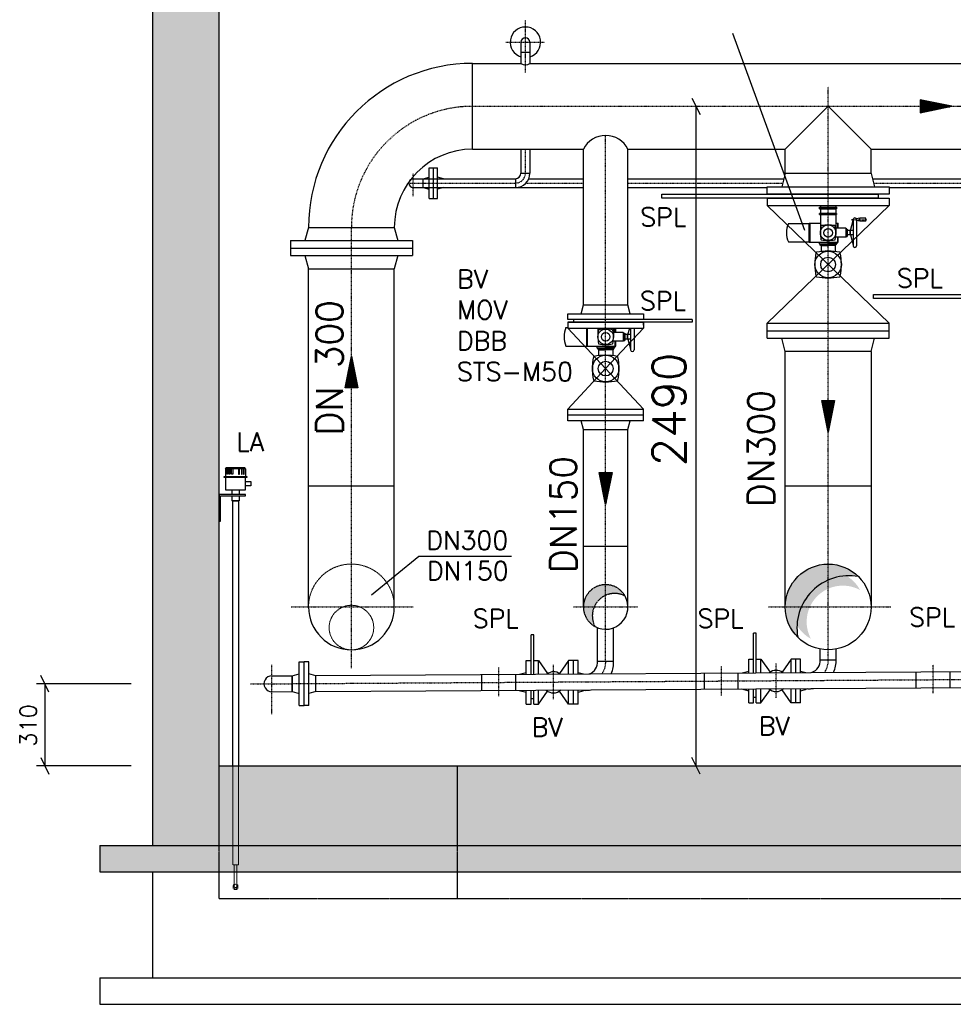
# Model space of a CAD drawing. Header units: millimetres. Extents: x -197187 to 241957296, y -45270 to 70505.
# Tile 16 of 116: x -52230 to -48704, y -28310 to -24593. Entities that reach past the tile are written whole.
import ezdxf
from ezdxf.enums import TextEntityAlignment as Align

# ---------------------------------------------------------------- set-up
doc = ezdxf.new("R2010")
doc.units = ezdxf.units.MM
doc.header["$LTSCALE"] = 0.5
for name, pattern in [('DASHDOT', [1, 0.5, -0.25, 0, -0.25]), ('HIDDEN', [0.375, 0.25, -0.125]), ('STRICHPUNKT', [25.4, 12.7, -6.35, 0, -6.35])]:
    doc.linetypes.add(name, pattern=pattern)
for name, color, linetype in [('21', 7, 'Continuous'), ('41', 7, 'Continuous'), ('42', 7, 'Continuous'), ('BEMAßUNG', 7, 'Continuous'), ('P-MU025ENTLÜ', 7, 'Continuous'), ('P-MU050ENTL', 7, 'Continuous'), ('P-MU150AUSL', 7, 'Continuous'), ('P-MU150EINL', 7, 'Continuous'), ('P-MU200EINL', 7, 'Continuous'), ('P-MU250AUSL1', 7, 'Continuous'), ('P-MU300AUSL', 7, 'Continuous')]:
    doc.layers.add(name, color=color, linetype=linetype)
doc.styles.add('ROMANS', font='ROMANS', dxfattribs={"height": 0.2})

# ---------------------------------------------------------------- blocks, each defined once
blk = doc.blocks.new('FPFEIL')
at = {"layer": '41', "color": 7, "linetype": 'Continuous'}
for p, q in [((-99.99980000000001, 18.5851), (-92.9259, 18.5851)), ((-99.99980000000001, 15.7051), (-78.52590000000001, 15.7051)), ((-99.99980000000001, 12.8251), (-64.1259, 12.8251)), ((-99.99980000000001, 12.8251), (-64.1259, 12.8251)), ((-99.99980000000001, 9.9452), (-49.7259, 9.9452)), ((-99.99980000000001, 7.0652), (-35.3259, 7.0652)), ((-99.99980000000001, 4.1852), (-20.926, 4.1852)), ((-99.99980000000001, 4.1852), (-20.926, 4.1852)), ((-99.99980000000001, 1.3052), (-6.526000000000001, 1.3052)), ((-99.99980000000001, -1.5748), (-7.874000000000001, -1.5748)), ((-99.99980000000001, -4.454800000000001), (-22.274, -4.454800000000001)), ((-99.99980000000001, -4.454800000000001), (-22.274, -4.454800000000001)), ((-99.99980000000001, -7.3348), (-36.6739, -7.3348)), ((-99.99980000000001, -10.2148), (-51.0739, -10.2148)), ((-99.99980000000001, -13.0948), (-65.4739, -13.0948)), ((-99.99980000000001, -13.0948), (-65.4739, -13.0948)), ((-99.99980000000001, -15.9748), (-79.8739, -15.9748)), ((-99.99980000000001, -18.8548), (-94.2739, -18.8548))]:
    blk.add_line(p, q, dxfattribs=at)
blk.add_lwpolyline([(0, 0), (-99.99980000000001, -20), (-99.99980000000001, 20), (0, 0)], close=True, dxfattribs=at)

msp = doc.modelspace()

# ---------------------------------------------------------------- hatches: boundary and pattern name
at = {"lineweight": 5}
h = msp.add_hatch(dxfattribs=at)
h.set_pattern_fill('ANSI33', color=256, scale=25)
h.set_pattern_definition([(45, (0, -877.6500483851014), (-112.2532015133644, 112.2532015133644), []), (45, (112.25325, -877.6500483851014), (-112.2532015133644, 112.2532015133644), [79.375, -39.6875])])
h.paths.add_polyline_path([(-51726.93366847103, -22980.89771979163), (-51706.93366847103, -22960.89771979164), (-51496.93366847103, -22960.89771979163), (-51476.93366847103, -22980.89771979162), (-51476.93366847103, -27409.87194976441), (-39076.93366847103, -27409.87194976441), (-39076.93366847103, -22980.89771979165), (-39056.93366847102, -22960.89771979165), (-38846.93366847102, -22960.89771979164), (-38826.93366847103, -22980.89771979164), (-38826.93366847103, -27709.87194976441), (-51726.93366847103, -27709.87194976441)])
h = msp.add_hatch(color=256)
h.dxf.hatch_style = 1
h.paths.add_polyline_path([(-49237.18322469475, -26749.62239354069), (-49291.44961168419, -26695.35600655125, 0.4142135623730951), (-49291.44961168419, -26924.38789297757, -0.247011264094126)])
h.paths.add_polyline_path([(-49062.41772525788, -26695.35600655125, 0.4142135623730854), (-49291.44961168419, -26695.35600655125), (-49237.18322469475, -26749.62239354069, -0.2470112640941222)])
h = msp.add_hatch(dxfattribs=at)
h.set_pattern_fill('ANSI36', color=256, scale=10)
h.set_pattern_definition([(45, (0, -101318.064885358), (16.83798022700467, 61.73926083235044), [79.375, -15.875, 0, -15.875])])
h.paths.add_polyline_path([(-51476.93366847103, -27709.87194976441), (-51926.93366847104, -27709.87194976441), (-51926.93366847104, -27809.87194976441), (-51476.93366847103, -27809.87194976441)])
h.paths.add_polyline_path([(-50576.93366847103, -27709.87194976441), (-51476.93366847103, -27709.87194976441), (-51476.93366847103, -27809.87194976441), (-50576.93366847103, -27809.87194976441)])
h.paths.add_polyline_path([(-38626.93366847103, -27709.87194976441), (-50576.93366847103, -27709.87194976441), (-50576.93366847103, -27809.87194976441), (-38626.93366847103, -27809.87194976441)])
at = {"layer": 'P-MU150AUSL', "linetype": 'Continuous'}
h = msp.add_hatch(color=256, dxfattribs=at)
edge = h.paths.add_edge_path()
edge.add_arc((-50016.93366804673, -26809.87194955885), 84.14999952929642, 29.12381668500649, 241.8286833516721)
edge.add_arc((-49983.15076847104, -26843.09784976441), 84.14999999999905, 61.82868333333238, 209.1238166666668, ccw=False)
edge = h.paths.add_edge_path()
edge.add_arc((-49176.93366686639, -26809.87195022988), 136.5000003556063, 27.967090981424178, 241.53511598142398, ccw=False)
edge.add_arc((-49121.43316847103, -26865.8567497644), 136.4999999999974, 61.53511666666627, 207.9670916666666)
edge.add_arc((-48376.93366686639, -26809.87195022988), 136.5000003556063, 27.967090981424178, 241.53511598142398, ccw=False)
edge.add_arc((-48321.43316847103, -26865.8567497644), 136.4999999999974, 61.53511666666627, 207.9670916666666)

# ---------------------------------------------------------------- linework, layer by layer
for p, q in [((-49338.88366847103, -25081.82194976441), (-49176.93366847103, -24919.87194976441)), ((-49176.93366847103, -24919.87194976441), (-49014.98366847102, -25081.82194976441)), ((-49338.88366847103, -25173.87194976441), (-49352.28106847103, -25223.87194976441)), ((-49014.98366847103, -25173.87194976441), (-49338.88366847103, -25173.87194976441)), ((-49014.98366847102, -25173.87194976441), (-49001.58626847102, -25223.87194976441)), ((-49406.93366847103, -25266.87194976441), (-48946.93366847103, -25266.87194976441)), ((-49406.93366847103, -25266.87194976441), (-49406.93366847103, -25294.87194976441)), ((-48946.93366847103, -25266.87194976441), (-48946.93366847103, -25294.87194976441)), ((-49406.93366847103, -25294.87194976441), (-48946.93366847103, -25294.87194976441)), ((-49208.96803006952, -25300.89561600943), (-49144.89931650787, -25300.89561600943)), ((-49208.96803006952, -25306.46680849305), (-49208.96803006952, -25300.89561600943)), ((-49144.89931650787, -25303.68121225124), (-49208.96803006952, -25303.68121225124)), ((-49208.96803006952, -25306.46680849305), (-49144.89931650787, -25306.46680849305)), ((-49206.18243382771, -25294.87194976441), (-49206.18243382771, -25300.89561600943)), ((-49206.18243382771, -25306.46680849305), (-49206.18243382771, -25325.02370267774)), ((-49147.68491274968, -25294.87194976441), (-49147.68491274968, -25300.89561600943)), ((-49147.68491274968, -25306.46680849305), (-49147.68491274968, -25325.02370267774)), ((-49144.89931650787, -25300.89561600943), (-49144.89931650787, -25306.46680849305)), ((-49208.96803006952, -25327.80929891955), (-49208.96803006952, -25325.02370267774)), ((-49144.89931650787, -25325.02370267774), (-49208.96803006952, -25325.02370267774)), ((-49208.96803006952, -25327.80929891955), (-49144.89931650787, -25327.80929891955)), ((-49206.18243382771, -25327.80929891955), (-49206.18243382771, -25397.09131136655)), ((-49147.68491274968, -25327.80929891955), (-49147.68491274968, -25397.09131136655)), ((-49144.89931650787, -25325.02370267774), (-49144.89931650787, -25327.80929891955)), ((-49082.78051896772, -25348.06481751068), (-49082.78051896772, -25446.11780522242)), ((-49056.5959142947, -25342.49362502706), (-49069.40965700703, -25344.7530335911)), ((-49069.40965700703, -25351.37660143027), (-49069.40965700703, -25344.7530335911)), ((-49069.40965700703, -25348.06481751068), (-49069.40965700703, -25446.11780522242)), ((-49034.31114436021, -25342.49362502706), (-49056.5959142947, -25342.49362502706)), ((-49056.5959142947, -25353.6360099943), (-49056.5959142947, -25342.49362502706)), ((-49034.31114436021, -25353.6360099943), (-49034.31114436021, -25342.49362502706)), ((-49326.76875814, -25362.27135834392), (-49247.89537238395, -25362.27135834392)), ((-49247.89537238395, -25361.43567947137), (-49206.18243382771, -25361.43567947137)), ((-49247.89537238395, -25432.74694326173), (-49247.89537238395, -25361.43567947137)), ((-49245.10977614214, -25432.74694326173), (-49245.10977614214, -25361.43567947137)), ((-49147.68491274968, -25361.43567947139), (-49139.04956440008, -25361.43567947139)), ((-49110.63648138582, -25380.37773391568), (-49147.68491274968, -25380.37773391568)), ((-49140.72092214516, -25380.37773391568), (-49140.72092214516, -25361.43567947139)), ((-49139.04956440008, -25380.37773391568), (-49139.04956440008, -25361.43567947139)), ((-49110.63648138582, -25380.37773391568), (-49110.63648138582, -25413.80488881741)), ((-49110.63648138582, -25380.37773391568), (-49107.85088514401, -25383.16333015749)), ((-49107.85088514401, -25383.16333015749), (-49107.85088514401, -25411.0192925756)), ((-49107.85088514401, -25383.16333015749), (-49105.0652889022, -25383.16333015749)), ((-49105.0652889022, -25383.16333015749), (-49105.0652889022, -25411.0192925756)), ((-49092.80866543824, -25388.73452264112), (-49082.78051896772, -25351.3089705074)), ((-49056.5959142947, -25353.6360099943), (-49069.40965700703, -25351.37660143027)), ((-49034.31114436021, -25353.6360099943), (-49056.5959142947, -25353.6360099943)), ((-49110.63648138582, -25413.80488881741), (-49148.69197012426, -25413.80488881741)), ((-49140.72092214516, -25432.74694326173), (-49140.72092214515, -25413.80488881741)), ((-49139.04956440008, -25432.74694326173), (-49139.04956440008, -25413.80488881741)), ((-49110.63648138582, -25413.80488881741), (-49107.85088514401, -25411.0192925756)), ((-49107.85088514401, -25411.0192925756), (-49105.0652889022, -25411.0192925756)), ((-49093.92290393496, -25388.73452264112), (-49105.0652889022, -25388.73452264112)), ((-49093.92290393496, -25405.44810009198), (-49105.0652889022, -25405.44810009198)), ((-49093.92290393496, -25405.44810009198), (-49093.92290393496, -25388.73452264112)), ((-49092.80866543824, -25391.52011888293), (-49093.92290393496, -25391.52011888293)), ((-49092.80866543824, -25402.66250385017), (-49093.92290393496, -25402.66250385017)), ((-49082.78051896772, -25388.73452264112), (-49092.80866543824, -25388.73452264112)), ((-49092.80866543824, -25405.44810009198), (-49092.80866543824, -25388.73452264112)), ((-49082.78051896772, -25405.44810009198), (-49092.80866543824, -25405.44810009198)), ((-49092.80866543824, -25405.44810009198), (-49082.78051896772, -25442.8736522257)), ((-49326.76875814, -25431.91126438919), (-49247.89537238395, -25431.91126438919)), ((-49247.89537238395, -25432.74694326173), (-49139.04956440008, -25432.74694326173)), ((-49210.36082819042, -25432.74693747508), (-49210.36082925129, -25438.87524920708)), ((-49210.36082925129, -25438.87524920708), (-49176.93367434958, -25438.87525499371)), ((-49207.57523300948, -25438.87524968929), (-49207.57523349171, -25441.6608459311)), ((-49207.57523349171, -25441.6608459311), (-49176.93367483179, -25441.66085123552)), ((-49207.57523349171, -25441.6608459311), (-49203.63580618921, -25445.60027459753)), ((-49203.63580618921, -25445.60027459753), (-49176.93367551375, -25445.60027921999)), ((-49203.63580618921, -25445.60027459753), (-49203.63581010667, -25468.22991531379)), ((-49143.50651838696, -25438.87525499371), (-49176.93367328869, -25438.87525499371)), ((-49146.29211462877, -25441.66085123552), (-49176.93367328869, -25441.66085123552)), ((-49150.23154261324, -25445.60027921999), (-49176.93367328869, -25445.60027921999)), ((-49146.29211462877, -25441.66085123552), (-49150.23154261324, -25445.60027921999)), ((-49150.23154261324, -25445.60027921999), (-49150.23154261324, -25468.22991993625)), ((-49146.29211462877, -25438.87525499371), (-49146.29211462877, -25441.66085123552)), ((-49143.50651838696, -25432.74694326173), (-49143.50651838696, -25438.87525499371)), ((-50166.76875814, -25755.27127274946), (-50159.43366847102, -25755.27127274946)), ((-50087.89537238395, -25825.74685766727), (-50087.89537238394, -25756.87194976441)), ((-50085.10977614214, -25825.74685766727), (-50085.10977614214, -25756.87194976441)), ((-50046.18243382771, -25756.87194976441), (-50046.18243382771, -25790.09122577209)), ((-49987.68491274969, -25756.87194976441), (-49987.68491274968, -25790.09122577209)), ((-49980.72092214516, -25773.37764832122), (-49980.72092214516, -25756.87194976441)), ((-49979.04956440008, -25773.37764832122), (-49979.04956440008, -25756.87194976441)), ((-49932.80866543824, -25781.73443704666), (-49926.14678204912, -25756.87194976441)), ((-49922.78051896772, -25756.87194976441), (-49922.78051896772, -25839.11771962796)), ((-49909.40965700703, -25756.87194976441), (-49909.40965700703, -25839.11771962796)), ((-49874.31114436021, -25735.4935394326), (-49874.43366847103, -25735.4935394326)), ((-49874.31114436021, -25746.63592439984), (-49874.43366847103, -25746.63592439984)), ((-49874.31114436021, -25746.63592439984), (-49874.31114436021, -25735.4935394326)), ((-49406.93366847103, -25738.87194976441), (-48946.93366847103, -25738.87194976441)), ((-49406.93366847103, -25794.87194976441), (-49406.93366847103, -25738.87194976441)), ((-48946.93366847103, -25794.87194976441), (-48946.93366847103, -25738.87194976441)), ((-49950.63648138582, -25773.37764832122), (-49987.68491274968, -25773.37764832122)), ((-49950.63648138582, -25773.37764832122), (-49950.63648138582, -25806.80480322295)), ((-49950.63648138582, -25773.37764832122), (-49947.85088514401, -25776.16324456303)), ((-49947.85088514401, -25776.16324456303), (-49947.85088514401, -25804.01920698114)), ((-49947.85088514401, -25776.16324456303), (-49945.0652889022, -25776.16324456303)), ((-49945.0652889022, -25776.16324456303), (-49945.0652889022, -25804.01920698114)), ((-49933.92290393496, -25781.73443704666), (-49945.0652889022, -25781.73443704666)), ((-49933.92290393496, -25798.44801449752), (-49933.92290393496, -25781.73443704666)), ((-49932.80866543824, -25784.52003328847), (-49933.92290393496, -25784.52003328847)), ((-49932.80866543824, -25795.66241825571), (-49933.92290393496, -25795.66241825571)), ((-49922.78051896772, -25781.73443704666), (-49932.80866543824, -25781.73443704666)), ((-49932.80866543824, -25798.44801449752), (-49932.80866543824, -25781.73443704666)), ((-49406.93366847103, -25766.87194976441), (-48946.93366847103, -25766.87194976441)), ((-49406.93366847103, -25794.87194976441), (-48946.93366847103, -25794.87194976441)), ((-49338.88366847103, -25844.87194976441), (-49352.28106847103, -25794.87194976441)), ((-49014.98366847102, -25844.87194976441), (-49001.58626847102, -25794.87194976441)), ((-50166.76875814, -25824.91117879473), (-50087.89537238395, -25824.91117879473)), ((-50087.89537238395, -25825.74685766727), (-49979.04956440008, -25825.74685766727)), ((-50050.36082819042, -25825.74685188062), (-50050.36082925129, -25831.87516361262)), ((-50050.36082925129, -25831.87516361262), (-50016.93367434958, -25831.87516939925)), ((-50047.57523300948, -25831.87516409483), (-50047.57523349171, -25834.66076033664)), ((-49983.50651838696, -25831.87516939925), (-50016.93367328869, -25831.87516939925)), ((-49950.63648138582, -25806.80480322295), (-49988.69197012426, -25806.80480322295)), ((-49986.29211462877, -25831.87516939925), (-49986.29211462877, -25834.66076564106)), ((-49983.50651838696, -25825.74685766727), (-49983.50651838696, -25831.87516939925)), ((-49980.72092214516, -25825.74685766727), (-49980.72092214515, -25806.80480322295)), ((-49979.04956440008, -25825.74685766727), (-49979.04956440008, -25806.80480322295)), ((-49950.63648138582, -25806.80480322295), (-49947.85088514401, -25804.01920698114)), ((-49947.85088514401, -25804.01920698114), (-49945.0652889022, -25804.01920698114)), ((-49933.92290393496, -25798.44801449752), (-49945.0652889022, -25798.44801449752)), ((-49922.78051896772, -25798.44801449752), (-49932.80866543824, -25798.44801449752)), ((-49932.80866543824, -25798.44801449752), (-49922.78051896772, -25835.87356663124)), ((-50047.57523349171, -25834.66076033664), (-50016.93367483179, -25834.66076564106)), ((-50047.57523349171, -25834.66076033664), (-50043.63580618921, -25838.60018900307)), ((-50043.63580618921, -25838.60018900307), (-50016.93367551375, -25838.60019362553)), ((-50043.63580618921, -25838.60018900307), (-50043.63581010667, -25861.22982971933)), ((-49986.29211462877, -25834.66076564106), (-50016.93367328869, -25834.66076564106)), ((-49990.23154261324, -25838.60019362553), (-50016.93367328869, -25838.60019362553)), ((-49986.29211462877, -25834.66076564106), (-49990.23154261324, -25838.60019362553)), ((-49990.23154261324, -25838.60019362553), (-49990.23154261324, -25861.22983434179)), ((-49014.98366847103, -25844.87194976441), (-49338.88366847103, -25844.87194976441)), ((-49338.88366847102, -26352.87194976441), (-49338.88366847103, -25844.87194976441)), ((-49014.98366847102, -25844.87194976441), (-49014.98366847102, -26352.87194976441)), ((-51452.48226505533, -26287.97829268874), (-51449.48226505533, -26284.97829268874)), ((-51452.48226505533, -26287.97829268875), (-51452.48226505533, -26316.91040466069)), ((-51376.48226505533, -26287.97829268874), (-51452.48226505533, -26287.97829268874)), ((-51379.48226505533, -26284.97829268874), (-51449.48226505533, -26284.97829268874)), ((-51446.85167061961, -26287.97829268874), (-51445.11961981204, -26284.97829268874)), ((-51444.95714064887, -26287.97829268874), (-51443.2250898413, -26284.97829268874)), ((-51439.73022797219, -26287.97829268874), (-51438.9263803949, -26284.97829268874)), ((-51436.55542942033, -26287.97829268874), (-51435.75158184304, -26284.97829268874)), ((-51419.48226505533, -26284.97829268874), (-51419.48226505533, -26287.97829268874)), ((-51409.48226505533, -26284.97829268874), (-51409.48226505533, -26287.97829268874)), ((-51392.40910069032, -26287.97829268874), (-51393.21294826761, -26284.97829268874)), ((-51389.23430213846, -26287.97829268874), (-51390.03814971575, -26284.97829268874)), ((-51384.00738946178, -26287.97829268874), (-51385.73944026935, -26284.97829268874)), ((-51382.11285949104, -26287.97829268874), (-51383.84491029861, -26284.97829268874)), ((-51376.48226505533, -26287.97829268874), (-51379.48226505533, -26284.97829268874)), ((-51376.48226505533, -26287.97829268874), (-51376.48226505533, -26316.91040466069)), ((-49338.88366847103, -26809.87194976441), (-49338.88366847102, -26352.87194976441)), ((-49014.98366847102, -26352.87194976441), (-49014.98366847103, -26809.87194976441)), ((-51427.93226505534, -26367.35255498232), (-51427.93226505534, -26385.85302587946)), ((-51427.93226505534, -26390.85302587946), (-51427.93226505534, -26409.7715751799)), ((-51401.03226505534, -26367.35255498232), (-51401.03226505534, -26385.85302587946)), ((-51401.03226505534, -26390.85302587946), (-51401.03226505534, -26409.7715751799)), ((-51401.03226505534, -26409.7715751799), (-51427.93226505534, -26409.7715751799))]:
    msp.add_line(p, q)
at = {"linetype": 'STRICHPUNKT', "lineweight": 18, "ltscale": 0.1}
for p, q in [((-49089.38082019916, -25348.06481751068), (-49030.83338608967, -25348.06481751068)), ((-49082.78051896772, -25348.06481751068), (-49086.27896030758, -25346.04499146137)), ((-49082.78051896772, -25348.06481751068), (-49086.27896030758, -25350.08464356)), ((-49874.43366847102, -25741.06473191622), (-49870.83338608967, -25741.06473191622))]:
    msp.add_line(p, q, dxfattribs=at)
at = {"linetype": 'HIDDEN', "lineweight": 9, "ltscale": 2}
for p, q in [((-51425.23226505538, -27783.25064226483), (-51425.23226505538, -27409.87194976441)), ((-51403.73226505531, -27783.25064226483), (-51403.73226505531, -27409.87194976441)), ((-51425.23226505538, -27783.25064226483), (-51403.73226505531, -27783.25064226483)), ((-51423.23226505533, -27871.88959807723), (-51423.23226505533, -27861.29645232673)), ((-51419.48226505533, -27855.88959807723), (-51422.06069218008, -27858.46802520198)), ((-51419.48226505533, -27862.88959807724), (-51419.48226505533, -27870.59342385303)), ((-51419.48226505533, -27870.59342385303), (-51414.48226505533, -27875.88959807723)), ((-51409.73226505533, -27875.88959807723), (-51419.23226505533, -27875.88959807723)), ((-51409.48226505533, -27870.59342385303), (-51414.48226505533, -27875.88959807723)), ((-51409.48226505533, -27855.88959807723), (-51406.90383793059, -27858.46802520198)), ((-51409.48226505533, -27862.88959807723), (-51409.48226505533, -27870.59342385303)), ((-51405.73226505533, -27871.88959807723), (-51405.73226505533, -27861.29645232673))]:
    msp.add_line(p, q, dxfattribs=at)
for points in [[(-48988.43366847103, -25251.87194976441), (-48988.43366847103, -25266.87194976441), (-49805.43366847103, -25266.87194976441), (-49805.43366847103, -25251.87194976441)], [(-51446.85167061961, -26287.97829268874), (-51444.95714064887, -26287.97829268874), (-51444.95714064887, -26308.65713539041), (-51446.85167061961, -26308.65713539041)], [(-51439.73022797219, -26287.97829268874), (-51436.55542942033, -26287.97829268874), (-51436.55542942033, -26308.65713539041), (-51439.73022797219, -26308.65713539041)], [(-51429.43398677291, -26284.97829268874), (-51425.11303631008, -26284.97829268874), (-51425.11303631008, -26308.65713539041), (-51429.43398677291, -26308.65713539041)], [(-51399.53054333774, -26284.97829268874), (-51403.85149380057, -26284.97829268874), (-51403.85149380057, -26308.65713539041), (-51399.53054333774, -26308.65713539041)], [(-51389.23430213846, -26287.97829268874), (-51392.40910069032, -26287.97829268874), (-51392.40910069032, -26308.65713539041), (-51389.23430213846, -26308.65713539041)], [(-51382.11285949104, -26287.97829268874), (-51384.00738946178, -26287.97829268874), (-51384.00738946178, -26308.65713539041), (-51382.11285949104, -26308.65713539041)], [(-51371.98226505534, -26321.70254387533), (-51456.98226505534, -26321.70254387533), (-51456.98226505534, -26316.91040466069), (-51371.98226505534, -26316.91040466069)], [(-51376.48226505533, -26321.70254387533), (-51452.48226505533, -26321.70254387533), (-51452.48226505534, -26367.35255498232), (-51376.48226505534, -26367.35255498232)], [(-51376.48226505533, -26336.32955886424), (-51356.9079037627, -26336.32955886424), (-51356.9079037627, -26352.72553999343), (-51376.48226505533, -26352.72553999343)]]:
    msp.add_lwpolyline(points, close=True)
for points in [[(-48486.48366847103, -25644.87194976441), (-49005.43366847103, -25644.87194976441), (-49005.43366847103, -25629.87194976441), (-48486.48366847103, -25629.87194976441)], [(-51471.93366847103, -26385.85302587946), (-51476.93366847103, -26385.85302587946), (-51476.93366847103, -26485.85302587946), (-51471.93366847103, -26485.85302587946), (-51471.93366847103, -26390.85302587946), (-51376.93366847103, -26390.85302587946), (-51376.93366847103, -26385.85302587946), (-51476.93366847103, -26385.85302587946), (-51476.93366847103, -26390.85302587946)], [(-51425.23226505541, -27409.87194976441), (-51425.23226505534, -26409.7715751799), (-51403.73226505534, -26409.7715751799), (-51403.73226505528, -27409.87194976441)]]:
    msp.add_lwpolyline(points)
for points in [[(-51419.48226505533, -27783.25064226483), (-51419.48226505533, -27862.88959807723)], [(-51409.48226505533, -27862.88959807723), (-51409.48226505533, -27783.25064226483)]]:
    msp.add_lwpolyline(points, dxfattribs=at)
for centre, radius in [((-49176.93367531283, -25397.09131136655), 29.24875975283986), ((-49176.93367328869, -25397.09131136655), 16.24931457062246), ((-49176.93367194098, -25516.87194976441), 50.14073235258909), ((-49176.93366847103, -25516.87194976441), 27.85596858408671), ((-50016.93367531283, -25790.09122577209), 29.24875975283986), ((-50016.93367328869, -25790.09122577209), 16.24931457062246), ((-50016.93367194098, -25909.87186416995), 50.14073235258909), ((-50016.93366847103, -25909.87186416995), 27.85596858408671), ((-49176.93366847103, -26809.87194976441), 161.9499999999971)]:
    msp.add_circle(centre, radius)
for centre, radius, start, end in [((-49076.09508798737, -25348.06481751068), 6.685430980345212, 0, 180), ((-49247.04840112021, -25397.09131136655), 86.99289885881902, 156.4054406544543, 203.5945593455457), ((-49066.98584756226, -25397.09130130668), 139.1965854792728, 169.4108114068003, 190.5891981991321), ((-49202.21466248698, -25371.81032617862), 1.624931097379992, 100.5891976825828, 169.4108114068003), ((-49176.9336659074, -25507.03913709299), 139.1965854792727, 79.41081000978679, 100.5891976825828), ((-49151.65268748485, -25371.81032278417), 1.624931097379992, 10.58919628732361, 79.41081000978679), ((-49286.88149901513, -25397.09131606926), 139.1965854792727, 349.4108086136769, 10.58919628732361), ((-49202.21465824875, -25422.37229910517), 1.624931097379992, 190.5891981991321, 259.410808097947), ((-49176.93367531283, -25287.14348564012), 139.1965854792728, 259.410808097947, 280.5891948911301), ((-49151.6526853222, -25422.3722977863), 1.624931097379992, 280.5891948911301, 349.4108086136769), ((-49076.09508798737, -25446.11780522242), 6.685430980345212, 180, 0), ((-48988.45167644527, -25516.8719325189), 238.6227243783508, 169.4108114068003, 190.5891981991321), ((-49220.27250826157, -25473.53311684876), 2.785596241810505, 100.5891976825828, 169.4108114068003), ((-49176.93365581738, -25705.35394179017), 238.6227243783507, 79.41081000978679, 100.5891976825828), ((-49133.59483449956, -25473.5331110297), 2.785596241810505, 10.58919628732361, 79.41081000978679), ((-49365.41566049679, -25516.8719578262), 238.6227243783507, 349.4108086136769, 10.58919628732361), ((-49220.27250099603, -25560.21078705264), 2.785596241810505, 190.5891981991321, 259.410808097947), ((-49176.93367194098, -25328.38995773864), 238.6227243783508, 259.410808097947, 280.5891948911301), ((-49133.59483079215, -25560.21078479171), 2.785596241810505, 280.5891948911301, 349.4108086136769), ((-50087.04840112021, -25790.09122577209), 86.99289885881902, 156.4054406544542, 203.5945593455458), ((-49906.98584756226, -25790.09121571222), 139.1965854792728, 169.4108114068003, 190.5891981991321), ((-50042.21466248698, -25764.81024058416), 1.624931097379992, 100.5891976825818, 169.4108114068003), ((-50016.9336659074, -25900.03905149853), 139.1965854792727, 79.4108100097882, 100.5891976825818), ((-49991.65268748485, -25764.81023718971), 1.624931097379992, 10.58919628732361, 79.4108100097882), ((-50126.88149901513, -25790.0912304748), 139.1965854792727, 349.4108086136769, 10.58919628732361), ((-50042.21465824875, -25815.37221351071), 1.624931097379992, 190.5891981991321, 259.4108080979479), ((-50016.93367531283, -25680.14340004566), 139.1965854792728, 259.4108080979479, 280.5891948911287), ((-49991.6526853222, -25815.37221219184), 1.624931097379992, 280.5891948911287, 349.4108086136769), ((-49828.45167644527, -25909.87184692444), 238.6227243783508, 169.4108114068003, 190.5891981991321), ((-50060.27250826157, -25866.5330312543), 2.785596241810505, 100.5891976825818, 169.4108114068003), ((-50016.93365581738, -26098.35385619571), 238.6227243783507, 79.4108100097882, 100.5891976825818), ((-49973.59483449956, -25866.53302543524), 2.785596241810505, 10.58919628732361, 79.4108100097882), ((-50205.41566049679, -25909.87187223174), 238.6227243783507, 349.4108086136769, 10.58919628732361), ((-49916.09508798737, -25839.11771962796), 6.685430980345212, 180, 0), ((-50060.27250099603, -25953.21070145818), 2.785596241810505, 190.5891981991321, 259.4108080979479), ((-50016.93367194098, -25721.38987214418), 238.6227243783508, 259.4108080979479, 280.5891948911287), ((-49973.59483079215, -25953.21069919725), 2.785596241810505, 280.5891948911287, 349.4108086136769), ((-49098.22858897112, -26888.57702926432), 196.5115303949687, 79.50015368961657, 190.4998463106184)]:
    msp.add_arc(centre, radius, start, end)
for centre, start, end in [((-51419.23226505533, -27861.29645232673), 134.9999999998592, 180), ((-51419.23226505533, -27871.88959807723), 180, 270), ((-51409.73226505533, -27871.88959807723), 270, 0), ((-51409.73226505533, -27861.29645232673), 0, 45.00000000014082)]:
    msp.add_arc(centre, 4, start, end, dxfattribs=at)
at = {"linetype": 'HIDDEN', "lineweight": 9, "ltscale": 2, "extrusion": (0, 0, -1)}
msp.add_ellipse((-51414.48226505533, -27862.88959807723), major_axis=(0, -6.286233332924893), ratio=0.7953888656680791, dxfattribs=at)
at = {"layer": '21', "linetype": 'Continuous', "ltscale": 10}
for p, q in [((-50104.92296847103, -25081.82194976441), (-50101.75406847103, -25081.82194976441)), ((-51476.93366847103, -27409.87194976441), (-39076.93366847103, -27409.87194976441)), ((-51926.93366847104, -27709.87194976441), (-38626.93366847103, -27709.87194976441)), ((-51726.93366847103, -27709.87194976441), (-38826.93366847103, -27709.87194976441)), ((-51926.93366847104, -27809.87194976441), (-38626.93366847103, -27809.87194976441))]:
    msp.add_line(p, q, dxfattribs=at)
at = {"layer": '21', "linetype": 'HIDDEN', "ltscale": 10}
for p, q in [((-50576.93366847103, -27909.87194976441), (-50576.93366847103, -27409.87194976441)), ((-51476.93366847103, -27909.87194976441), (-39076.93366847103, -27909.87194976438))]:
    msp.add_line(p, q, dxfattribs=at)
at = {"layer": '21', "linetype": 'Continuous'}
for p, q in [((-51926.93366847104, -28209.87194976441), (-38626.93366847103, -28209.87194976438)), ((-51926.93366847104, -28309.87194976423), (-38626.93366847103, -28309.87194976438))]:
    msp.add_line(p, q, dxfattribs=at)
at = {"layer": '21', "linetype": 'Continuous', "ltscale": 10}
for centre, radius, start, end in [((-50319.93366847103, -24731.80015709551), 31.08489266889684, 237.1757472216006, 302.8242527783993), ((-50016.93366847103, -25124.00116054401), 94.1292107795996, 26.62178888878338, 153.3782138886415), ((-50093.63606847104, -27018.51624976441), 106.15, 270, 281.6172972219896), ((-49253.63606847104, -27013.26504976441), 106.15, 270, 281.6172972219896)]:
    msp.add_arc(centre, radius, start, end, dxfattribs=at)
at = {"layer": '41', "linetype": 'Continuous', "ltscale": 10}
for p, q in [((-51726.93366847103, -27709.87194976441), (-51726.93366847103, -22980.89771979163)), ((-51476.93366847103, -27409.87194976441), (-51476.93366847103, -22980.89771979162)), ((-50093.63606847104, -27124.6662497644), (-50093.63606847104, -27122.62534976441)), ((-49253.63606847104, -27119.4150497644), (-49253.63606847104, -27117.37414976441)), ((-51926.93366847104, -27709.87194976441), (-51926.93366847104, -27809.87194976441)), ((-51726.93366847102, -28209.87194976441), (-51726.93366847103, -27809.87194976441)), ((-51926.93366847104, -28209.87194976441), (-51926.93366847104, -28309.87194976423))]:
    msp.add_line(p, q, dxfattribs=at)
at = {"layer": '41', "linetype": 'HIDDEN', "ltscale": 10}
msp.add_line((-51476.93366847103, -27909.87194976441), (-51476.93366847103, -27409.87194976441), dxfattribs=at)
at = {"layer": 'BEMAßUNG', "linetype": 'Continuous', "ltscale": 10}
for p, q in [((-49691.60867602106, -24888.62194976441), (-49660.35867602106, -24951.12194976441)), ((-49675.98367602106, -24919.87194976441), (-49675.98367602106, -27409.87194976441)), ((-52119.14896847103, -27131.12194976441), (-52150.39896847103, -27068.62194976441)), ((-51808.23206847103, -27099.87194976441), (-52166.02396847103, -27099.87194976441)), ((-52134.77396847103, -27099.87194976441), (-52134.77396847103, -27409.87194976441)), ((-52150.39896847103, -27378.62194976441), (-52119.14896847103, -27441.12194976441)), ((-49660.35867602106, -27441.12194976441), (-49691.60867602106, -27378.62194976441)), ((-51808.23206847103, -27409.87194976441), (-52166.02396847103, -27409.87194976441))]:
    msp.add_line(p, q, dxfattribs=at)
at = {"layer": 'BEMAßUNG', "linetype": 'HIDDEN', "lineweight": 9, "ltscale": 2}
msp.add_arc((-51412.30139046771, -27858.22299494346), 4.330127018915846, 12.28860951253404, 49.37925172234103, dxfattribs=at)
at = {"layer": 'P-MU025ENTLÜ', "linetype": 'DASHDOT', "ltscale": 10}
for p, q in [((-50319.93366847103, -24792.3383497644), (-50319.93366847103, -24593.7437497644)), ((-50394.22676847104, -24677.92194976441), (-50246.45106847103, -24677.92194976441)), ((-50319.93366847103, -25171.87194976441), (-50319.93366847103, -25081.82194976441)), ((-50743.43366847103, -25258.76814976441), (-50743.43366847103, -25172.98844976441)), ((-50760.28366847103, -25209.87194976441), (-50357.93366847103, -25209.87194976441)), ((-50318.37966847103, -25209.87194976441), (-50101.08366847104, -25209.87194976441)), ((-49930.91846847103, -25209.87194976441), (-49348.52979647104, -25209.87194976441)), ((-49005.33754047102, -25209.87194976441), (-48513.43366847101, -25209.87194976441))]:
    msp.add_line(p, q, dxfattribs=at)
at = {"layer": 'P-MU025ENTLÜ', "linetype": 'Continuous', "ltscale": 10}
for p, q in [((-50336.78366847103, -24677.92194976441), (-50336.78366847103, -24757.92194976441)), ((-50303.08366847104, -24677.92194976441), (-50303.08366847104, -24757.92194976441)), ((-50336.78366847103, -24715.92194976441), (-50303.08366847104, -24715.92194976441)), ((-50336.78366847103, -25081.82194976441), (-50336.78366847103, -25171.87194976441)), ((-50303.08366847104, -25081.82194976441), (-50303.08366847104, -25171.87194976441)), ((-50683.43366847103, -25267.37194976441), (-50683.43366847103, -25152.37194976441)), ((-50683.43366847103, -25152.37194976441), (-50651.43366847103, -25152.37194976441)), ((-50667.43366847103, -25267.37194976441), (-50667.43366847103, -25152.37194976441)), ((-50651.43366847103, -25267.37194976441), (-50651.43366847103, -25152.37194976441)), ((-50743.43366847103, -25193.0219497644), (-50357.93366847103, -25193.0219497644)), ((-50705.43366847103, -25193.02204976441), (-50683.43366847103, -25187.1270497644)), ((-50705.43366847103, -25226.7219497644), (-50705.43366847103, -25193.0219497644)), ((-50629.43366847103, -25193.02204976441), (-50651.43366847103, -25187.1270497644)), ((-50357.93366847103, -25193.0219497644), (-50357.93366847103, -25226.7219497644)), ((-50336.78366847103, -25171.87194976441), (-50303.08366847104, -25171.87194976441)), ((-50307.32536847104, -25193.0219497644), (-50101.08366847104, -25193.0219497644)), ((-49932.78366847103, -25193.0219497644), (-49344.01487267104, -25193.0219497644)), ((-49009.85246427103, -25193.0219497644), (-48513.43366847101, -25193.0219497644)), ((-50743.43366847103, -25226.7219497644), (-50357.93366847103, -25226.7219497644)), ((-50705.43366847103, -25226.7219497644), (-50683.43366847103, -25232.61684976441)), ((-50629.43366847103, -25226.7219497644), (-50651.43366847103, -25232.61684976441)), ((-50357.93366847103, -25226.7219497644), (-50101.08366847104, -25226.7219497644)), ((-49932.78366847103, -25226.7219497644), (-49406.93366847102, -25226.7219497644)), ((-48946.93366847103, -25226.7219497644), (-48513.43366847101, -25226.7219497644)), ((-50683.43366847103, -25267.37194976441), (-50651.43366847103, -25267.37194976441))]:
    msp.add_line(p, q, dxfattribs=at)
for centre, radius, start, end in [((-50319.93366847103, -24677.92194976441), 57.5, 287.0402527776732, 252.9597472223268), ((-50319.93366847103, -24677.92194976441), 16.85, 0, 180), ((-50743.43366847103, -25209.87194976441), 16.85000000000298, 90, 270), ((-50357.93366847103, -25171.87194976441), 21.15, 270, 0), ((-50357.93366847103, -25171.87194976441), 54.85, 270, 0)]:
    msp.add_arc(centre, radius, start, end, dxfattribs=at)
at = {"layer": 'P-MU025ENTLÜ', "linetype": 'DASHDOT', "ltscale": 10}
msp.add_arc((-50357.93366847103, -25171.87194976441), 38, 270, 0, dxfattribs=at)
at = {"layer": 'P-MU050ENTL', "linetype": 'Continuous', "ltscale": 10}
for p, q in [((-50047.28466847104, -27014.22884976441), (-50047.28466847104, -26888.35784976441)), ((-49986.86706847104, -27014.31044976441), (-49986.86706847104, -26888.46724976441)), ((-49448.63606847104, -26909.26504976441), (-49458.63606847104, -26909.26504976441)), ((-49458.63606847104, -27058.35444976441), (-49458.63606847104, -26909.26504976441)), ((-49448.63606847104, -27058.29194976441), (-49448.63606847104, -26909.26504976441)), ((-50288.63606847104, -26914.51624976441), (-50298.63606847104, -26914.51624976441)), ((-50298.63606847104, -27063.60564976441), (-50298.63606847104, -26914.51624976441)), ((-50288.63606847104, -27063.54314976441), (-50288.63606847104, -26914.51624976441)), ((-49207.28466847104, -27008.97764976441), (-49207.28466847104, -26968.95249319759)), ((-49146.86706847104, -27009.05924976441), (-49146.86706847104, -26969.00649052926)), ((-50316.63606847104, -27012.01624976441), (-50298.63606847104, -27012.01624976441)), ((-50316.63606847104, -27063.71814976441), (-50316.63606847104, -27012.01624976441)), ((-50288.63606847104, -27012.01624976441), (-50270.63606847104, -27012.01624976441)), ((-50270.63606847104, -27012.01624976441), (-50236.37336847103, -27061.60704976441)), ((-50270.63606847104, -27063.43054976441), (-50270.63606847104, -27012.01624976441)), ((-50156.63606847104, -27012.01624976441), (-50190.89876847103, -27061.60704976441)), ((-50120.63606847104, -27012.01624976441), (-50156.63606847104, -27012.01624976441)), ((-50156.63606847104, -27062.71794976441), (-50156.63606847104, -27012.01624976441)), ((-50138.63606847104, -27062.60544976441), (-50138.63606847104, -27012.01624976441)), ((-50120.63606847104, -27062.4928497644), (-50120.63606847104, -27012.01624976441)), ((-50047.28466847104, -27014.22884976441), (-49986.86706847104, -27014.31044976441)), ((-49476.63606847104, -27006.76504976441), (-49458.63606847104, -27006.76504976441)), ((-49476.63606847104, -27058.46694976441), (-49476.63606847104, -27006.76504976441)), ((-49448.63606847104, -27006.76504976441), (-49430.63606847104, -27006.76504976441)), ((-49430.63606847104, -27006.76504976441), (-49396.37336847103, -27056.35584976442)), ((-49430.63606847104, -27058.17934976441), (-49430.63606847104, -27006.76504976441)), ((-49316.63606847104, -27006.76504976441), (-49350.89876847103, -27056.35584976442)), ((-49280.63606847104, -27006.76504976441), (-49316.63606847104, -27006.76504976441)), ((-49316.63606847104, -27057.46674976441), (-49316.63606847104, -27006.76504976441)), ((-49298.63606847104, -27057.35424976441), (-49298.63606847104, -27006.76504976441)), ((-49280.63606847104, -27057.2416497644), (-49280.63606847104, -27006.76504976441)), ((-49207.28466847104, -27008.97764976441), (-49146.86706847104, -27009.05924976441)), ((-51112.80309935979, -27068.69532274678), (-46877.73886656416, -27042.22015420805)), ((-50341.80456847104, -27063.87544976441), (-50316.63606847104, -27057.13154976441)), ((-50120.63606847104, -27057.13154976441), (-50101.08366847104, -27062.37064976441)), ((-49644.11056847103, -27119.8151497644), (-49644.11056847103, -27059.51394976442)), ((-49516.11056847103, -27119.01494976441), (-49516.11056847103, -27058.7137497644)), ((-49501.80456847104, -27058.62424976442), (-49476.63606847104, -27051.88034976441)), ((-49280.63606847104, -27051.88034976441), (-49261.08366847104, -27057.11944976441)), ((-48844.11056847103, -27114.81404976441), (-48844.11056847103, -27054.51284976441)), ((-48716.11056847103, -27114.01384976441), (-48716.11056847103, -27053.71264976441)), ((-51277.12206847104, -27069.7225497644), (-51200.74185406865, -27069.24506490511)), ((-50484.11056847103, -27125.0663497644), (-50484.11056847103, -27064.76514976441)), ((-50356.11056847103, -27124.2661497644), (-50356.11056847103, -27063.96494976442)), ((-51276.74516847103, -27130.02144976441), (-51200.74665406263, -27129.54635107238)), ((-51110.74665406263, -27128.98372320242), (-46877.74366847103, -27102.52144038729)), ((-50343.63606847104, -27124.6662497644), (-50316.63606847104, -27131.9009497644)), ((-50316.63606847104, -27177.01624976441), (-50316.63606847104, -27124.01944976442)), ((-50298.63606847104, -27177.01624976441), (-50298.63606847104, -27123.90684976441)), ((-50288.63606847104, -27177.01624976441), (-50288.63606847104, -27123.84434976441)), ((-50270.63606847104, -27177.01624976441), (-50270.63606847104, -27123.7318497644)), ((-50270.63606847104, -27177.01624976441), (-50236.37336847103, -27127.4254497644)), ((-50156.63606847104, -27177.01624976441), (-50190.89876847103, -27127.4254497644)), ((-50156.63606847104, -27177.01624976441), (-50156.63606847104, -27123.0191497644)), ((-50138.63606847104, -27177.01624976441), (-50138.63606847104, -27122.90664976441)), ((-50120.63606847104, -27177.01624976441), (-50120.63606847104, -27122.79414976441)), ((-50120.63606847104, -27131.9009497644), (-50101.78606847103, -27126.84994976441)), ((-50093.63606847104, -27124.6662497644), (-50107.33746847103, -27128.3375497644)), ((-49503.63606847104, -27119.4150497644), (-49476.63606847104, -27126.6497497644)), ((-49476.63606847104, -27171.76504976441), (-49476.63606847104, -27118.76824976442)), ((-49458.63606847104, -27171.76504976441), (-49458.63606847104, -27118.65564976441)), ((-49448.63606847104, -27171.76504976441), (-49448.63606847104, -27118.59314976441)), ((-49430.63606847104, -27171.76504976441), (-49430.63606847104, -27118.48064976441)), ((-49430.63606847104, -27171.76504976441), (-49396.37336847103, -27122.1742497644)), ((-49316.63606847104, -27171.76504976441), (-49350.89876847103, -27122.1742497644)), ((-49316.63606847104, -27171.76504976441), (-49316.63606847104, -27117.7679497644)), ((-49298.63606847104, -27171.76504976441), (-49298.63606847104, -27117.65544976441)), ((-49280.63606847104, -27171.76504976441), (-49280.63606847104, -27117.54294976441)), ((-49280.63606847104, -27126.6497497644), (-49261.78606847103, -27121.59874976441)), ((-49253.63606847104, -27119.4150497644), (-49267.33746847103, -27123.08634976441)), ((-50288.63606847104, -27156.51624976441), (-50298.63606847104, -27156.51624976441)), ((-49448.63606847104, -27151.26504976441), (-49458.63606847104, -27151.26504976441)), ((-50316.63606847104, -27177.01624976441), (-50298.63606847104, -27177.01624976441)), ((-50288.63606847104, -27177.01624976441), (-50270.63606847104, -27177.01624976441)), ((-50120.63606847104, -27177.01624976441), (-50156.63606847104, -27177.01624976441)), ((-49476.63606847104, -27171.76504976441), (-49458.63606847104, -27171.76504976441)), ((-49448.63606847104, -27171.76504976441), (-49430.63606847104, -27171.76504976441)), ((-49280.63606847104, -27171.76504976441), (-49316.63606847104, -27171.76504976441))]:
    msp.add_line(p, q, dxfattribs=at)
at = {"layer": 'P-MU050ENTL', "linetype": 'Continuous'}
for p, q in [((-51173.74665406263, -27181.89635107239), (-51173.74665406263, -27016.89635107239)), ((-51173.74665406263, -27016.89635107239), (-51155.74665406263, -27016.89635107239)), ((-51155.74665406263, -27181.89635107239), (-51155.74665406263, -27016.89635107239)), ((-51137.74665406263, -27016.89635107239), (-51155.74665406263, -27016.89635107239)), ((-51137.74665406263, -27181.89635107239), (-51137.74665406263, -27016.89635107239)), ((-51200.93515364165, -27069.24627330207), (-51200.74665406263, -27129.54635107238)), ((-51200.74665406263, -27069.24635107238), (-51173.74665406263, -27062.01165107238)), ((-51200.74665406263, -27129.54635107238), (-51200.74665406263, -27069.24635107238)), ((-51110.74665406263, -27069.24635107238), (-51137.74665406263, -27062.01165107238)), ((-51110.74665406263, -27129.54635107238), (-51110.74665406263, -27069.24635107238)), ((-51200.74665406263, -27129.54635107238), (-51173.74665406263, -27136.78105107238)), ((-51110.74665406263, -27129.54635107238), (-51137.74665406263, -27136.78105107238)), ((-51173.74665406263, -27181.89635107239), (-51155.74665406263, -27181.89635107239)), ((-51137.74665406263, -27181.89635107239), (-51155.74665406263, -27181.89635107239))]:
    msp.add_line(p, q, dxfattribs=at)
at = {"layer": 'P-MU050ENTL', "linetype": 'DASHDOT', "ltscale": 10}
for p, q in [((-49373.63606847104, -27152.68994976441), (-49373.63606847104, -27022.57844976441)), ((-51276.93366847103, -27214.05434976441), (-51276.93366847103, -27028.03924976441)), ((-51276.93366847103, -27099.87194976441), (-42478.93366847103, -27044.87194976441)), ((-50420.11056847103, -27146.4015497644), (-50420.11056847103, -27038.05704976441)), ((-50213.63606847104, -27157.94114976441), (-50213.63606847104, -27027.82964976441)), ((-49580.11056847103, -27144.17984976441), (-49580.11056847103, -27032.80584976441)), ((-48780.11056847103, -27134.6748497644), (-48780.11056847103, -27027.8047497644)), ((-51357.77126847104, -27099.87194976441), (-51276.93366847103, -27099.87194976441))]:
    msp.add_line(p, q, dxfattribs=at)
at = {"layer": 'P-MU050ENTL', "linetype": 'Continuous', "ltscale": 10}
for centre, radius, start, end in [((-50092.93366847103, -27018.51714976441), 45.85, 287.526583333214, 5.366686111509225), ((-50092.93366847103, -27018.51714976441), 106.15, 335.9842833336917, 2.271236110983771), ((-49252.93366847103, -27013.26594976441), 45.85, 287.526583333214, 5.366686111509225), ((-49252.93366847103, -27013.26594976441), 106.15, 335.9842833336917, 2.271236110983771), ((-50213.63606847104, -27094.51624976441), 40, 52.1746277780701, 128.54172222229), ((-49373.63606847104, -27089.26504976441), 40, 52.1746277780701, 128.54172222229), ((-51276.93362952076, -27099.87199983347), 30.15003895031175, 90.35810277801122, 270.3581444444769), ((-50213.63606847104, -27094.51624976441), 40, 226.5339500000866, 314.1824000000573), ((-49373.63606847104, -27089.26504976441), 40, 226.5339500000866, 314.1824000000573)]:
    msp.add_arc(centre, radius, start, end, dxfattribs=at)
at = {"layer": 'P-MU050ENTL', "linetype": 'DASHDOT', "ltscale": 10}
for centre in [(-50092.81486847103, -27018.5173497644), (-49252.81486847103, -27013.2661497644)]:
    msp.add_arc(centre, 76, 325.1599055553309, 3.203799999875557, dxfattribs=at)
at = {"layer": 'P-MU150AUSL'}
msp.add_line((-49538.07936320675, -24643.20784361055), (-49266.57187621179, -25387.36938420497), dxfattribs=at)
at = {"layer": 'P-MU150AUSL', "linetype": 'DASHDOT', "ltscale": 10}
for p, q in [((-50016.93366847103, -27014.26984976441), (-50016.93366847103, -25029.87194976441)), ((-50138.75385761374, -26809.87194976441), (-49895.11347932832, -26809.87194976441))]:
    msp.add_line(p, q, dxfattribs=at)
at = {"layer": 'P-MU150AUSL', "linetype": 'Continuous', "ltscale": 10}
for p, q in [((-50101.08366847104, -25669.87194976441), (-50101.08366847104, -25081.82194976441)), ((-49932.78366847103, -25669.87194976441), (-49932.78366847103, -25081.82194976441)), ((-50109.92606847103, -25702.87194976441), (-50101.08366847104, -25669.87194976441)), ((-50101.08366847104, -25669.87194976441), (-49932.78366847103, -25669.87194976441)), ((-49923.94126847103, -25702.87194976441), (-49932.78366847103, -25669.87194976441)), ((-49690.43366847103, -25724.87194976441), (-50159.43366847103, -25724.87194976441)), ((-50159.43366847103, -25734.87194976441), (-49874.43366847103, -25734.87194976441)), ((-50159.43366847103, -25734.87194976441), (-50159.43366847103, -25756.87194976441)), ((-50159.43366847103, -25734.87194976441), (-49874.43366847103, -25734.87194976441)), ((-49690.43366847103, -25734.87194976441), (-50159.43366847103, -25734.87194976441)), ((-50159.43366847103, -25756.87194976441), (-49874.43366847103, -25756.87194976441)), ((-50159.43366847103, -25756.87194976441), (-50016.93366847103, -25909.87192048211)), ((-50136.93366847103, -25734.87194976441), (-50136.93366847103, -25724.87194976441)), ((-49874.43366847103, -25756.87194976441), (-50016.93366847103, -25909.87169072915)), ((-49874.43366847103, -25734.87194976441), (-49874.43366847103, -25756.87194976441)), ((-49690.43366847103, -25724.87194976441), (-49690.43366847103, -25734.87194976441)), ((-50159.43366847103, -26062.87194976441), (-50016.93366847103, -25909.8719790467)), ((-49874.43366847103, -26062.87194976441), (-50016.93366847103, -25909.87186416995)), ((-50159.43366847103, -26084.87174976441), (-50159.43366847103, -26062.87174976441)), ((-50159.43366847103, -26062.87194976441), (-49874.43366847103, -26062.87194976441)), ((-50159.43366847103, -26106.87194976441), (-50159.43366847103, -26084.87194976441)), ((-50159.43366847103, -26084.87194976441), (-49874.43366847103, -26084.87194976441)), ((-50159.43366847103, -26084.87194976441), (-49874.43366847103, -26084.87194976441)), ((-49874.43366847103, -26084.87174976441), (-49874.43366847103, -26062.87174976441)), ((-49874.43366847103, -26106.87194976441), (-49874.43366847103, -26084.87194976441)), ((-49874.43366847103, -26106.87194976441), (-50159.43366847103, -26106.87194976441)), ((-50101.08366847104, -26139.87194976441), (-50109.92606847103, -26106.87194976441)), ((-49932.78366847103, -26139.87194976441), (-49923.94126847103, -26106.87194976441)), ((-50101.08366847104, -26139.87194976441), (-49932.78366847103, -26139.87194976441)), ((-50101.08366847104, -26809.87194976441), (-50101.08366847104, -26139.87194976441)), ((-49932.78366847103, -26809.87194976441), (-49932.78366847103, -26139.87194976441)), ((-50101.08366847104, -26580.87194976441), (-49932.78366847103, -26580.87194976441))]:
    msp.add_line(p, q, dxfattribs=at)
at = {"layer": 'P-MU150AUSL', "linetype": 'HIDDEN', "ltscale": 10}
msp.add_lwpolyline([(-49943.42275397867, -26768.91626700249, 1.335571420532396), (-50056.6616829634, -26884.05353252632, -0.7487431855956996), (-49943.42275330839, -26768.9162663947)], format="xyb", dxfattribs=at)
at = {"layer": 'P-MU150AUSL', "linetype": 'Continuous', "ltscale": 10}
msp.add_arc((-50016.93366847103, -26809.87194976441), 84.15, 241.8286833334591, 29.12381666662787, dxfattribs=at)
at = {"layer": 'P-MU200EINL'}
for points in [[(-49406.93366847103, -25223.87194976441), (-48946.93366847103, -25223.87194976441), (-48946.93366847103, -25251.87194976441), (-49406.93366847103, -25251.87194976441)], [(-50159.43366847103, -25702.87194976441), (-49874.43366847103, -25702.87194976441), (-49874.43366847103, -25724.87194976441), (-50159.43366847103, -25724.87194976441)]]:
    msp.add_lwpolyline(points, close=True, dxfattribs=at)
at = {"layer": 'P-MU200EINL', "linetype": 'HIDDEN', "lineweight": 18, "ltscale": 15}
msp.add_circle((-50976.93366847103, -26887.67194976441), 84.14999869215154, dxfattribs=at)
msp.add_arc((-50976.93366847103, -26809.87194976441), 161.95, 0, 180, dxfattribs=at)
at = {"layer": 'P-MU250AUSL1', "linetype": 'DASHDOT', "ltscale": 10}
for p, q in [((-49176.93366847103, -27009.01864976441), (-49176.93366847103, -24846.43647377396)), ((-49402.10779430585, -26809.87194976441), (-48940.12984263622, -26809.87194976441))]:
    msp.add_line(p, q, dxfattribs=at)
at = {"layer": 'P-MU300AUSL', "linetype": 'Continuous', "ltscale": 10}
for p, q in [((-50519.93366847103, -25081.82194976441), (-50519.93366847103, -24757.92194976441)), ((-50519.93366847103, -24757.92194976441), (-50336.78366847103, -24757.92194976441)), ((-50303.08366847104, -24757.92194976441), (-46122.93366847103, -24757.92194976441)), ((-50519.93366847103, -25081.82194976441), (-50101.08366847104, -25081.82194976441)), ((-49932.78366847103, -25081.82194976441), (-49338.88366847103, -25081.82194976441)), ((-49338.88366847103, -25173.87194976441), (-49338.88366847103, -25081.82194976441)), ((-49014.98366847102, -25081.82194976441), (-46513.43366847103, -25081.82194976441)), ((-49014.98366847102, -25173.87194976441), (-49014.98366847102, -25081.82194976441)), ((-49406.93366847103, -25738.87194976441), (-48946.93366847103, -25294.87194976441)), ((-49406.93366847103, -25294.87194976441), (-48946.93366847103, -25738.87194976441)), ((-51138.88366847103, -25376.87194976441), (-51152.28106847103, -25426.87194976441)), ((-51138.88366847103, -25376.87194976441), (-50814.98366847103, -25376.87194976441)), ((-50814.98366847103, -25376.87194976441), (-50801.58626847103, -25426.87194976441)), ((-51206.93366847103, -25426.87194976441), (-50746.93366847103, -25426.87194976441)), ((-51206.93366847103, -25426.87194976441), (-51206.93366847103, -25482.87194976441)), ((-51206.93366847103, -25454.87194976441), (-50746.93366847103, -25454.87194976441)), ((-50746.93366847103, -25426.87194976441), (-50746.93366847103, -25482.87194976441)), ((-51206.93366847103, -25482.87194976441), (-50746.93366847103, -25482.87194976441)), ((-51152.28106847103, -25482.87194976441), (-51138.88366847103, -25532.87194976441)), ((-50801.58626847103, -25482.87194976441), (-50814.98366847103, -25532.87194976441)), ((-51138.88366847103, -26809.87194976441), (-51138.88366847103, -25532.87194976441)), ((-51138.88366847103, -25532.87194976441), (-50814.98366847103, -25532.87194976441)), ((-50814.98366847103, -26809.87194976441), (-50814.98366847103, -25532.87194976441)), ((-51138.88366847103, -26352.87194976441), (-50814.98366847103, -26352.87194976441)), ((-49338.88366847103, -26352.87194976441), (-49014.98366847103, -26352.87194976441)), ((-50722.50648712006, -26619.21050352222), (-50900.61733520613, -26764.92877030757)), ((-50373.04744287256, -26619.21050352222), (-50722.50648712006, -26619.21050352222))]:
    msp.add_line(p, q, dxfattribs=at)
at = {"layer": 'P-MU300AUSL', "linetype": 'DASHDOT', "ltscale": 10}
for p, q in [((-50519.93366847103, -24919.87194976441), (-43086.48366847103, -24919.87194976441)), ((-50976.93366847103, -27040.84219448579), (-50976.93366847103, -25376.87194976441)), ((-51204.98104430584, -26809.87194976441), (-50743.00309263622, -26809.87194976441))]:
    msp.add_line(p, q, dxfattribs=at)
at = {"layer": 'P-MU300AUSL', "linetype": 'Continuous', "ltscale": 10}
for centre, radius, start, end in [((-50519.93366847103, -25376.87194976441), 618.95, 90, 180), ((-50519.93366847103, -25376.87194976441), 295.05, 90, 180), ((-50976.93366847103, -26809.87194976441), 161.95, 180, 0)]:
    msp.add_arc(centre, radius, start, end, dxfattribs=at)
at = {"layer": 'P-MU300AUSL', "linetype": 'DASHDOT', "ltscale": 10}
msp.add_arc((-50519.93366847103, -25376.87194976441), 457, 90, 180, dxfattribs=at)

# ---------------------------------------------------------------- block references
at = {"layer": '41', "linetype": 'Continuous', "ltscale": 10, "xscale": 1.200001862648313, "yscale": 1.200001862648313, "rotation": 270}
msp.add_blockref('FPFEIL', (-49176.93366847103, -26150.51179640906), dxfattribs=at)
at = {"layer": 'P-MU150AUSL', "linetype": 'Continuous', "ltscale": 10, "xscale": 1.200001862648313, "yscale": 1.200001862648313, "rotation": 270}
msp.add_blockref('FPFEIL', (-50016.93366847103, -26422.7624497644), dxfattribs=at)
at = {"layer": 'P-MU300AUSL', "linetype": 'Continuous', "ltscale": 10, "xscale": 1.200001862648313, "yscale": -1.200001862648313}
msp.add_blockref('FPFEIL', (-48709.66226847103, -24919.87194976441), dxfattribs=at)
at = {"layer": 'P-MU300AUSL', "linetype": 'Continuous', "ltscale": 10, "xscale": 1.200001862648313, "yscale": 1.200001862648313, "rotation": 90}
msp.add_blockref('FPFEIL', (-50976.93366847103, -25862.48034579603), dxfattribs=at)

# ---------------------------------------------------------------- texts
at = {"layer": '42', "linetype": 'Continuous', "ltscale": 10, "style": 'ROMANS'}
for p in [(-49886.31790076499, -25372.54494829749), (-48917.18248701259, -25603.68883120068)]:
    msp.add_text('SPL', height=70, dxfattribs=at).set_placement(p)
at = {"layer": 'BEMAßUNG', "linetype": 'Continuous', "ltscale": 10, "style": 'ROMANS'}
for s, height, p in [('2490', 125, (-49777.46599061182, -26278.55304976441)), ('310', 62.5, (-52197.27396847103, -27337.54904976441))]:
    msp.add_text(s, height=height, rotation=90, dxfattribs=at).set_placement(p, align=Align.MIDDLE_LEFT)
for s, p in [('DN300', (-50385.00530919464, -26593.2176497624)), ('DN150', (-50383.03420919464, -26708.20112737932))]:
    msp.add_text(s, height=70, dxfattribs=at).set_placement(p, align=Align.RIGHT)
at = {"layer": 'P-MU050ENTL', "linetype": 'Continuous', "ltscale": 10, "style": 'ROMANS'}
for s, p in [('SPL', (-50519.17966847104, -26888.17864976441)), ('SPL', (-49670.08096784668, -26888.17864976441)), ('SPL', (-48871.15396847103, -26883.3197497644)), ('BV', (-50296.92159026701, -27298.80491111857)), ('BV', (-49438.75199026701, -27293.98601111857))]:
    msp.add_text(s, height=70, dxfattribs=at).set_placement(p)
at = {"layer": 'P-MU150AUSL', "linetype": 'Continuous', "ltscale": 10, "style": 'ROMANS'}
for s, p in [('SPL', (-49887.51738834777, -25689.23437195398)), ('LA', (-51412.00499178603, -26221.4528995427))]:
    msp.add_text(s, height=70, dxfattribs=at).set_placement(p)
at = {"layer": 'P-MU150AUSL', "insert": (-50578.59893270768, -25536.57266869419), "char_height": 70, "width": 824.3311419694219, "attachment_point": 1, "style": 'ROMANS'}
msp.add_mtext('BV\\PMOV\\PDBB\\PSTS-M50', dxfattribs=at)
at = {"layer": 'P-MU150EINL', "linetype": 'Continuous', "ltscale": 10, "style": 'ROMANS'}
for s, p in [('DN 300', (-51009.60322419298, -25651.67095745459)), ('DN300', (-49380.18788909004, -25991.12892358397)), ('DN150', (-50126.93366847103, -26239.87194976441))]:
    msp.add_text(s, height=100, rotation=90, dxfattribs=at).set_placement(p, align=Align.RIGHT)

doc.saveas('drawing.dxf')
